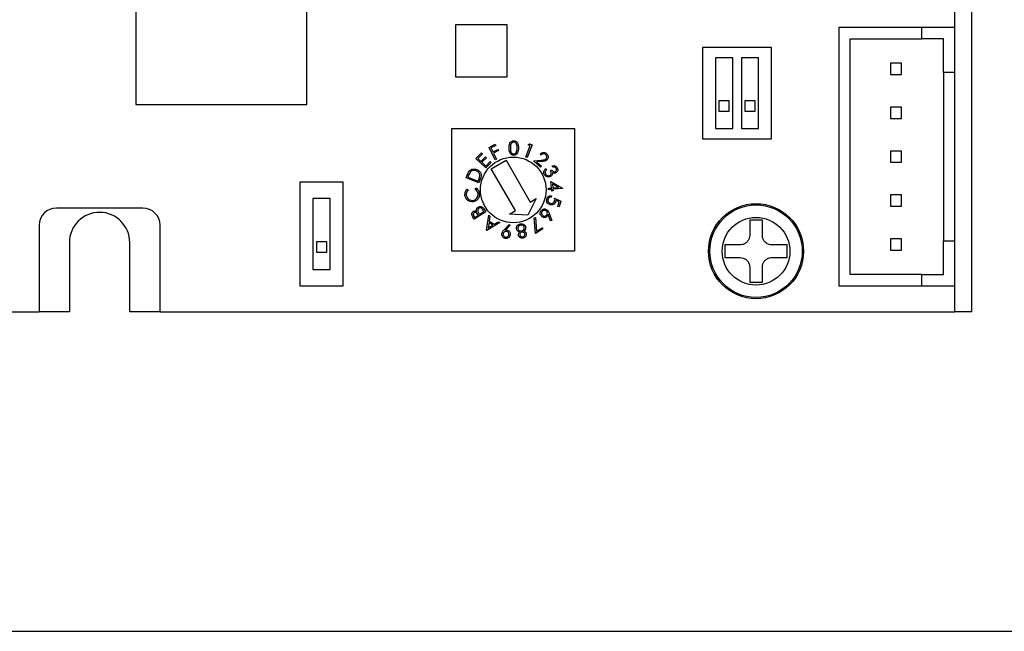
# Model space of a CAD drawing. Header units: millimetres. Extents: x 11 to 199, y 5 to 292.
# Tile 2 of 11: x 74 to 131, y 5 to 40. Entities that reach past the tile are written whole.
import ezdxf

# ---------------------------------------------------------------- set-up
doc = ezdxf.new("R2010")
doc.units = ezdxf.units.MM
doc.layers.add('圖框', color=7, linetype='Continuous', lineweight=30)

msp = doc.modelspace()

# ---------------------------------------------------------------- linework, layer by layer
at = {"color": 7, "linetype": 'Continuous', "lineweight": 30}
for p, q in [((129.449, 23.499), (129.449, 166.499)), ((81.049, 45.399), (81.049, 35.499)), ((90.949, 35.499), (90.949, 45.399)), ((128.449, 39.939), (128.449, 40.939)), ((99.549, 40.099), (99.549, 37.099)), ((102.549, 40.099), (99.549, 40.099)), ((102.549, 37.099), (102.549, 40.099)), ((121.749, 39.939), (121.749, 24.999)), ((126.549, 39.939), (121.749, 39.939)), ((126.549, 39.289), (126.549, 39.939)), ((128.449, 39.939), (126.549, 39.939)), ((128.449, 37.339), (128.449, 39.939)), ((117.849, 38.799), (113.849, 38.799)), ((113.849, 38.799), (113.849, 33.499)), ((117.849, 33.499), (117.849, 38.799)), ((122.399, 25.649), (122.399, 39.289)), ((122.399, 39.289), (126.549, 39.289)), ((127.799, 39.289), (126.549, 39.289)), ((127.799, 37.339), (127.799, 39.289)), ((115.599, 38.199), (114.599, 38.199)), ((114.599, 38.199), (114.599, 34.099)), ((115.599, 34.099), (115.599, 38.199)), ((117.099, 38.199), (116.099, 38.199)), ((116.099, 38.199), (116.099, 34.099)), ((117.099, 34.099), (117.099, 38.199)), ((124.724, 37.874), (124.724, 37.224)), ((125.374, 37.874), (124.724, 37.874)), ((125.374, 37.224), (125.374, 37.874)), ((99.549, 37.099), (102.549, 37.099)), ((124.724, 37.224), (125.374, 37.224)), ((128.449, 37.339), (127.799, 37.339)), ((127.799, 37.339), (127.799, 27.599)), ((128.449, 27.599), (128.449, 37.339)), ((81.049, 35.499), (90.949, 35.499)), ((115.399, 35.699), (114.799, 35.699)), ((114.799, 35.699), (114.799, 35.099)), ((115.399, 35.099), (115.399, 35.699)), ((116.899, 35.699), (116.299, 35.699)), ((116.299, 35.699), (116.299, 35.099)), ((116.899, 35.099), (116.899, 35.699)), ((114.799, 35.099), (115.399, 35.099)), ((116.299, 35.099), (116.899, 35.099)), ((124.724, 35.334), (124.724, 34.684)), ((125.374, 35.334), (124.724, 35.334)), ((125.374, 34.684), (125.374, 35.334)), ((124.724, 34.684), (125.374, 34.684)), ((99.349, 26.999), (99.349, 34.099)), ((99.349, 34.099), (106.449, 34.099)), ((106.449, 34.099), (106.449, 26.999)), ((114.599, 34.099), (115.599, 34.099)), ((116.099, 34.099), (117.099, 34.099)), ((101.495, 33.011), (101.853, 33.188)), ((101.887, 33.118), (101.6, 32.976)), ((101.853, 33.188), (101.887, 33.118)), ((103.621, 32.443), (103.884, 33.108)), ((103.986, 33.151), (103.694, 32.414)), ((103.768, 33.154), (103.841, 33.208)), ((103.884, 33.108), (103.768, 33.154)), ((103.841, 33.208), (103.986, 33.151)), ((113.849, 33.499), (117.849, 33.499)), ((100.738, 32.371), (101.054, 32.696)), ((101.11, 32.641), (100.849, 32.373)), ((101.054, 32.696), (101.11, 32.641)), ((101.848, 32.297), (101.495, 33.011)), ((101.6, 32.976), (101.711, 32.752)), ((101.711, 32.752), (101.998, 32.894)), ((102.033, 32.824), (101.745, 32.682)), ((101.745, 32.682), (101.919, 32.332)), ((101.998, 32.894), (102.033, 32.824)), ((104.51, 32.567), (104.453, 32.619)), ((125.374, 32.794), (124.724, 32.794)), ((124.724, 32.794), (124.724, 32.144)), ((125.374, 32.144), (125.374, 32.794)), ((101.305, 31.819), (100.738, 32.371)), ((100.849, 32.373), (101.026, 32.2)), ((101.026, 32.2), (101.285, 32.466)), ((101.341, 32.412), (101.082, 32.146)), ((101.082, 32.146), (101.304, 31.93)), ((101.285, 32.466), (101.341, 32.412)), ((101.304, 31.93), (101.563, 32.196)), ((101.619, 32.142), (101.305, 31.819)), ((101.563, 32.196), (101.619, 32.142)), ((101.616, 31.771), (102.482, 32.271)), ((101.919, 32.332), (101.848, 32.297)), ((102.482, 32.271), (103.882, 29.846)), ((103.694, 32.414), (103.621, 32.443)), ((104.069, 32.227), (104.517, 32.264)), ((104.469, 31.861), (104.069, 32.227)), ((104.541, 32.19), (104.249, 32.167)), ((104.249, 32.167), (104.521, 31.917)), ((105.192, 31.869), (105.155, 31.942)), ((124.724, 32.144), (125.374, 32.144)), ((100.165, 31.244), (100.223, 31.398)), ((103.016, 29.346), (101.616, 31.771)), ((104.521, 31.917), (104.469, 31.861)), ((104.786, 31.787), (104.821, 31.717)), ((105.057, 31.675), (105.122, 31.708)), ((90.549, 30.999), (90.549, 24.999)), ((93.049, 30.999), (90.549, 30.999)), ((93.049, 24.999), (93.049, 30.999)), ((100.909, 30.964), (100.165, 31.244)), ((100.284, 31.341), (100.264, 31.288)), ((100.264, 31.288), (100.866, 31.062)), ((100.866, 31.062), (100.898, 31.148)), ((100.998, 31.201), (100.909, 30.964)), ((105.112, 30.657), (105.076, 31.037)), ((105.076, 31.037), (105.749, 30.654)), ((105.52, 30.696), (105.166, 30.898)), ((105.166, 30.898), (105.188, 30.664)), ((100.224, 30.598), (100.279, 30.542)), ((100.689, 30.595), (100.729, 30.663)), ((104.927, 30.639), (105.112, 30.657)), ((104.935, 30.559), (104.927, 30.639)), ((105.12, 30.577), (104.935, 30.559)), ((105.129, 30.481), (105.12, 30.577)), ((105.205, 30.488), (105.129, 30.481)), ((105.188, 30.664), (105.52, 30.696)), ((105.751, 30.638), (105.196, 30.584)), ((105.196, 30.584), (105.205, 30.488)), ((105.749, 30.654), (105.751, 30.638)), ((124.724, 30.254), (124.724, 29.604)), ((125.374, 30.254), (124.724, 30.254)), ((125.374, 29.604), (125.374, 30.254)), ((92.299, 30.049), (91.299, 30.049)), ((91.299, 30.049), (91.299, 25.949)), ((92.299, 25.949), (92.299, 30.049)), ((104.229, 30.046), (103.749, 29.077)), ((103.882, 29.846), (104.229, 30.046)), ((105.108, 30.207), (105.086, 30.128)), ((105.287, 30.073), (105.647, 29.897)), ((105.558, 29.858), (105.36, 29.954)), ((105.482, 29.585), (105.558, 29.858)), ((105.647, 29.897), (105.555, 29.565)), ((81.449, 29.499), (76.449, 29.499)), ((101.31, 29.275), (100.64, 28.846)), ((100.663, 28.954), (100.878, 29.091)), ((100.878, 29.091), (100.853, 29.129)), ((100.921, 29.172), (100.945, 29.134)), ((100.945, 29.134), (101.202, 29.299)), ((101.202, 29.299), (101.149, 29.381)), ((101.192, 29.459), (101.31, 29.275)), ((101.351, 28.214), (101.477, 29.08)), ((101.477, 29.08), (101.548, 29.033)), ((102.67, 29.146), (103.016, 29.346)), ((103.749, 29.077), (102.67, 29.146)), ((105.052, 28.748), (104.918, 29.115)), ((104.979, 29.184), (105.126, 28.775)), ((105.555, 29.565), (105.482, 29.585)), ((124.724, 29.604), (125.374, 29.604)), ((75.449, 28.499), (75.449, 23.499)), ((82.449, 23.499), (82.449, 28.499)), ((100.64, 28.846), (100.555, 28.978)), ((100.614, 29.031), (100.663, 28.954)), ((102.116, 28.66), (101.367, 28.203)), ((101.496, 28.663), (101.451, 28.349)), ((101.451, 28.349), (101.723, 28.514)), ((101.723, 28.514), (101.496, 28.663)), ((101.548, 29.033), (101.509, 28.746)), ((101.509, 28.746), (101.795, 28.559)), ((101.795, 28.559), (102.042, 28.709)), ((102.042, 28.709), (102.116, 28.66)), ((102.364, 28.237), (102.662, 28.554)), ((102.72, 28.501), (102.454, 28.214)), ((102.662, 28.554), (102.72, 28.501)), ((104.103, 28.936), (104.176, 28.943)), ((104.182, 28.02), (104.103, 28.936)), ((104.176, 28.943), (104.245, 28.15)), ((105.126, 28.775), (105.052, 28.748)), ((117.316, 28.799), (116.583, 28.799)), ((116.583, 28.799), (116.583, 27.916)), ((117.316, 27.916), (117.316, 28.799)), ((101.367, 28.203), (101.351, 28.214)), ((104.607, 28.291), (104.182, 28.02)), ((104.245, 28.15), (104.567, 28.354)), ((104.567, 28.354), (104.607, 28.291)), ((77.199, 27.499), (77.199, 23.499)), ((80.699, 23.499), (80.699, 27.499)), ((91.499, 27.549), (91.499, 26.949)), ((92.099, 27.549), (91.499, 27.549)), ((92.099, 26.949), (92.099, 27.549)), ((116.033, 27.366), (115.149, 27.366)), ((115.149, 27.366), (115.149, 26.632)), ((118.749, 27.366), (117.866, 27.366)), ((118.749, 26.632), (118.749, 27.366)), ((124.724, 27.714), (124.724, 27.064)), ((125.374, 27.714), (124.724, 27.714)), ((125.374, 27.064), (125.374, 27.714)), ((127.799, 27.599), (128.449, 27.599)), ((127.799, 25.649), (127.799, 27.599)), ((128.449, 24.999), (128.449, 27.599)), ((91.499, 26.949), (92.099, 26.949)), ((106.449, 26.999), (99.349, 26.999)), ((124.724, 27.064), (125.374, 27.064)), ((115.149, 26.632), (116.033, 26.632)), ((117.866, 26.632), (118.749, 26.632)), ((91.299, 25.949), (92.299, 25.949)), ((116.583, 26.082), (116.583, 25.199)), ((117.316, 25.199), (117.316, 26.082)), ((126.549, 25.649), (122.399, 25.649)), ((126.549, 24.999), (126.549, 25.649)), ((126.549, 25.649), (127.799, 25.649)), ((116.583, 25.199), (117.316, 25.199)), ((90.549, 24.999), (93.049, 24.999)), ((121.749, 24.999), (126.549, 24.999)), ((126.549, 24.999), (128.449, 24.999)), ((128.449, 23.499), (128.449, 24.999)), ((28.449, 23.499), (75.449, 23.499)), ((77.199, 23.499), (75.449, 23.499)), ((82.449, 23.499), (80.699, 23.499)), ((82.449, 23.499), (128.449, 23.499)), ((129.449, 23.499), (128.449, 23.499))]:
    msp.add_line(p, q, dxfattribs=at)
for centre, radius in [((102.899, 30.549), 1.9), ((116.949, 26.999), 2.75), ((116.949, 26.999), 2.676), ((116.949, 26.999), 1.96)]:
    msp.add_circle(centre, radius, dxfattribs=at)
for centre, radius, start, end in [((76.449, 28.499), 1, 90, 180), ((78.949, 27.499), 1.75, 0, 180), ((81.449, 28.499), 1, 0, 90)]:
    msp.add_arc(centre, radius, start, end, dxfattribs=at)
for points, knots in [([(102.653, 32.976), (102.657, 33.071), (102.663, 33.214), (102.77, 33.346), (102.855, 33.386), (102.902, 33.39), (102.925, 33.391)], [0, 0, 0, 0, 0.499701, 0.748888, 0.874439, 1, 1, 1, 1]), ([(102.653, 32.976), (102.657, 33.071), (102.663, 33.214), (102.77, 33.346), (102.855, 33.386), (102.902, 33.39), (102.925, 33.391)], [0, 0, 0, 0, 0.499701, 0.748888, 0.874439, 1, 1, 1, 1]), ([(102.927, 33.316), (102.909, 33.314), (102.872, 33.31), (102.807, 33.272), (102.732, 33.161), (102.73, 33.049), (102.729, 32.974)], [0, 0, 0, 0, 0.125282, 0.25069, 0.499563, 1, 1, 1, 1]), ([(102.927, 33.316), (102.909, 33.314), (102.872, 33.31), (102.807, 33.272), (102.732, 33.161), (102.73, 33.049), (102.729, 32.974)], [0, 0, 0, 0, 0.125282, 0.25069, 0.499563, 1, 1, 1, 1]), ([(102.925, 33.391), (102.948, 33.389), (102.995, 33.385), (103.08, 33.343), (103.187, 33.21), (103.193, 33.066), (103.197, 32.97)], [0, 0, 0, 0, 0.125661, 0.251252, 0.50065, 1, 1, 1, 1]), ([(102.925, 33.391), (102.948, 33.389), (102.995, 33.385), (103.08, 33.343), (103.187, 33.21), (103.193, 33.066), (103.197, 32.97)], [0, 0, 0, 0, 0.125661, 0.251252, 0.50065, 1, 1, 1, 1]), ([(103.122, 32.97), (103.12, 33.044), (103.117, 33.156), (103.046, 33.269), (102.982, 33.309), (102.945, 33.313), (102.927, 33.316)], [0, 0, 0, 0, 0.500235, 0.749268, 0.874755, 1, 1, 1, 1]), ([(103.122, 32.97), (103.12, 33.044), (103.117, 33.156), (103.046, 33.269), (102.982, 33.309), (102.945, 33.313), (102.927, 33.316)], [0, 0, 0, 0, 0.500235, 0.749268, 0.874755, 1, 1, 1, 1]), ([(102.916, 32.556), (102.893, 32.558), (102.847, 32.562), (102.762, 32.604), (102.658, 32.739), (102.655, 32.881), (102.653, 32.976)], [0, 0, 0, 0, 0.125601, 0.251175, 0.500319, 1, 1, 1, 1]), ([(102.916, 32.556), (102.893, 32.558), (102.847, 32.562), (102.762, 32.604), (102.658, 32.739), (102.655, 32.881), (102.653, 32.976)], [0, 0, 0, 0, 0.125601, 0.251175, 0.500319, 1, 1, 1, 1]), ([(102.729, 32.974), (102.728, 32.899), (102.728, 32.786), (102.801, 32.674), (102.865, 32.634), (102.901, 32.63), (102.92, 32.628)], [0, 0, 0, 0, 0.500417, 0.74923, 0.874718, 1, 1, 1, 1]), ([(102.729, 32.974), (102.728, 32.899), (102.728, 32.786), (102.801, 32.674), (102.865, 32.634), (102.901, 32.63), (102.92, 32.628)], [0, 0, 0, 0, 0.500417, 0.74923, 0.874718, 1, 1, 1, 1]), ([(103.197, 32.97), (103.191, 32.875), (103.183, 32.731), (103.072, 32.601), (102.987, 32.561), (102.94, 32.557), (102.916, 32.556)], [0, 0, 0, 0, 0.499373, 0.748747, 0.874374, 1, 1, 1, 1]), ([(103.197, 32.97), (103.191, 32.875), (103.183, 32.731), (103.072, 32.601), (102.987, 32.561), (102.94, 32.557), (102.916, 32.556)], [0, 0, 0, 0, 0.499373, 0.748747, 0.874374, 1, 1, 1, 1]), ([(102.92, 32.628), (102.942, 32.63), (102.985, 32.636), (103.052, 32.682), (103.075, 32.734), (103.09, 32.765)], [0, 0, 0, 0, 0.280095, 0.560672, 1, 1, 1, 1]), ([(102.92, 32.628), (102.942, 32.63), (102.985, 32.636), (103.052, 32.682), (103.075, 32.734), (103.09, 32.765)], [0, 0, 0, 0, 0.280095, 0.560672, 1, 1, 1, 1]), ([(103.09, 32.765), (103.1, 32.803), (103.119, 32.87), (103.121, 32.939), (103.122, 32.97)], [0, 0, 0, 0, 0.559635, 1, 1, 1, 1]), ([(103.09, 32.765), (103.1, 32.803), (103.119, 32.87), (103.121, 32.939), (103.122, 32.97)], [0, 0, 0, 0, 0.559635, 1, 1, 1, 1]), ([(104.453, 32.619), (104.484, 32.645), (104.544, 32.697), (104.657, 32.716), (104.758, 32.696), (104.808, 32.658), (104.832, 32.639)], [0, 0, 0, 0, 0.279999, 0.559511, 0.779658, 1, 1, 1, 1]), ([(104.453, 32.619), (104.484, 32.645), (104.544, 32.697), (104.657, 32.716), (104.758, 32.696), (104.808, 32.658), (104.832, 32.639)], [0, 0, 0, 0, 0.279999, 0.559511, 0.779658, 1, 1, 1, 1]), ([(104.778, 32.586), (104.755, 32.602), (104.709, 32.635), (104.628, 32.637), (104.56, 32.61), (104.527, 32.581), (104.51, 32.567)], [0, 0, 0, 0, 0.279464, 0.558573, 0.77903, 1, 1, 1, 1]), ([(104.778, 32.586), (104.755, 32.602), (104.709, 32.635), (104.628, 32.637), (104.56, 32.61), (104.527, 32.581), (104.51, 32.567)], [0, 0, 0, 0, 0.279464, 0.558573, 0.77903, 1, 1, 1, 1]), ([(104.794, 32.347), (104.809, 32.368), (104.838, 32.409), (104.838, 32.481), (104.818, 32.542), (104.791, 32.571), (104.778, 32.586)], [0, 0, 0, 0, 0.279179, 0.559019, 0.779408, 1, 1, 1, 1]), ([(104.794, 32.347), (104.809, 32.368), (104.838, 32.409), (104.838, 32.481), (104.818, 32.542), (104.791, 32.571), (104.778, 32.586)], [0, 0, 0, 0, 0.279179, 0.559019, 0.779408, 1, 1, 1, 1]), ([(104.832, 32.639), (104.857, 32.612), (104.906, 32.558), (104.922, 32.456), (104.904, 32.363), (104.87, 32.318), (104.853, 32.296)], [0, 0, 0, 0, 0.280003, 0.559269, 0.779608, 1, 1, 1, 1]), ([(104.832, 32.639), (104.857, 32.612), (104.906, 32.558), (104.922, 32.456), (104.904, 32.363), (104.87, 32.318), (104.853, 32.296)], [0, 0, 0, 0, 0.280003, 0.559269, 0.779608, 1, 1, 1, 1]), ([(104.517, 32.264), (104.55, 32.267), (104.606, 32.272), (104.682, 32.283), (104.746, 32.303), (104.778, 32.332), (104.794, 32.347)], [0, 0, 0, 0, 0.340519, 0.560785, 0.780529, 1, 1, 1, 1]), ([(104.517, 32.264), (104.55, 32.267), (104.606, 32.272), (104.682, 32.283), (104.746, 32.303), (104.778, 32.332), (104.794, 32.347)], [0, 0, 0, 0, 0.340519, 0.560785, 0.780529, 1, 1, 1, 1]), ([(104.853, 32.296), (104.823, 32.27), (104.775, 32.229), (104.688, 32.209), (104.615, 32.197), (104.565, 32.193), (104.541, 32.19)], [0, 0, 0, 0, 0.338468, 0.55879, 0.779368, 1, 1, 1, 1]), ([(104.853, 32.296), (104.823, 32.27), (104.775, 32.229), (104.688, 32.209), (104.615, 32.197), (104.565, 32.193), (104.541, 32.19)], [0, 0, 0, 0, 0.338468, 0.55879, 0.779368, 1, 1, 1, 1]), ([(105.155, 31.942), (105.187, 31.947), (105.249, 31.959), (105.337, 31.936), (105.405, 31.888), (105.43, 31.846), (105.443, 31.824)], [0, 0, 0, 0, 0.28035, 0.559759, 0.779801, 1, 1, 1, 1]), ([(105.155, 31.942), (105.187, 31.947), (105.249, 31.959), (105.337, 31.936), (105.405, 31.888), (105.43, 31.846), (105.443, 31.824)], [0, 0, 0, 0, 0.28035, 0.559759, 0.779801, 1, 1, 1, 1]), ([(100.223, 31.398), (100.241, 31.444), (100.272, 31.526), (100.32, 31.599), (100.341, 31.63)], [0, 0, 0, 0, 0.560449, 1, 1, 1, 1]), ([(100.223, 31.398), (100.241, 31.444), (100.272, 31.526), (100.32, 31.599), (100.341, 31.63)], [0, 0, 0, 0, 0.560449, 1, 1, 1, 1]), ([(100.392, 31.563), (100.368, 31.523), (100.326, 31.452), (100.297, 31.375), (100.284, 31.341)], [0, 0, 0, 0, 0.559521, 1, 1, 1, 1]), ([(100.392, 31.563), (100.368, 31.523), (100.326, 31.452), (100.297, 31.375), (100.284, 31.341)], [0, 0, 0, 0, 0.559521, 1, 1, 1, 1]), ([(100.341, 31.63), (100.374, 31.662), (100.439, 31.725), (100.599, 31.774), (100.713, 31.745), (100.782, 31.727)], [0, 0, 0, 0, 0.2804365, 0.5608937, 1, 1, 1, 1]), ([(100.341, 31.63), (100.374, 31.662), (100.439, 31.725), (100.599, 31.774), (100.713, 31.745), (100.782, 31.727)], [0, 0, 0, 0, 0.2804365, 0.5608937, 1, 1, 1, 1]), ([(100.755, 31.652), (100.719, 31.662), (100.647, 31.684), (100.54, 31.672), (100.451, 31.629), (100.412, 31.585), (100.392, 31.563)], [0, 0, 0, 0, 0.280218, 0.559829, 0.77982, 1, 1, 1, 1]), ([(100.755, 31.652), (100.719, 31.662), (100.647, 31.684), (100.54, 31.672), (100.451, 31.629), (100.412, 31.585), (100.392, 31.563)], [0, 0, 0, 0, 0.280218, 0.559829, 0.77982, 1, 1, 1, 1]), ([(100.959, 31.369), (100.958, 31.404), (100.954, 31.475), (100.886, 31.586), (100.805, 31.627), (100.755, 31.652)], [0, 0, 0, 0, 0.280463, 0.56092, 1, 1, 1, 1]), ([(100.959, 31.369), (100.958, 31.404), (100.954, 31.475), (100.886, 31.586), (100.805, 31.627), (100.755, 31.652)], [0, 0, 0, 0, 0.280463, 0.56092, 1, 1, 1, 1]), ([(100.782, 31.727), (100.837, 31.7), (100.946, 31.646), (101.04, 31.495), (101.045, 31.336), (101.014, 31.246), (100.998, 31.201)], [0, 0, 0, 0, 0.279992, 0.559031, 0.778793, 1, 1, 1, 1]), ([(100.782, 31.727), (100.837, 31.7), (100.946, 31.646), (101.04, 31.495), (101.045, 31.336), (101.014, 31.246), (100.998, 31.201)], [0, 0, 0, 0, 0.279992, 0.559031, 0.778793, 1, 1, 1, 1]), ([(100.898, 31.148), (100.914, 31.188), (100.941, 31.26), (100.954, 31.336), (100.959, 31.369)], [0, 0, 0, 0, 0.560391, 1, 1, 1, 1]), ([(100.898, 31.148), (100.914, 31.188), (100.941, 31.26), (100.954, 31.336), (100.959, 31.369)], [0, 0, 0, 0, 0.560391, 1, 1, 1, 1]), ([(104.694, 31.448), (104.68, 31.482), (104.654, 31.55), (104.671, 31.653), (104.72, 31.733), (104.764, 31.769), (104.786, 31.787)], [0, 0, 0, 0, 0.2798666, 0.5589687, 0.7792474, 1, 1, 1, 1]), ([(104.694, 31.448), (104.68, 31.482), (104.654, 31.55), (104.671, 31.653), (104.72, 31.733), (104.764, 31.769), (104.786, 31.787)], [0, 0, 0, 0, 0.2798666, 0.5589687, 0.7792474, 1, 1, 1, 1]), ([(105.046, 31.32), (105.009, 31.308), (104.934, 31.283), (104.824, 31.31), (104.741, 31.369), (104.71, 31.422), (104.694, 31.448)], [0, 0, 0, 0, 0.279428, 0.55885, 0.77929, 1, 1, 1, 1]), ([(105.046, 31.32), (105.009, 31.308), (104.934, 31.283), (104.824, 31.31), (104.741, 31.369), (104.71, 31.422), (104.694, 31.448)], [0, 0, 0, 0, 0.279428, 0.55885, 0.77929, 1, 1, 1, 1]), ([(104.747, 31.614), (104.743, 31.589), (104.737, 31.543), (104.755, 31.501), (104.764, 31.482)], [0, 0, 0, 0, 0.5586919, 1, 1, 1, 1]), ([(104.747, 31.614), (104.743, 31.589), (104.737, 31.543), (104.755, 31.501), (104.764, 31.482)], [0, 0, 0, 0, 0.5586919, 1, 1, 1, 1]), ([(104.821, 31.717), (104.803, 31.701), (104.771, 31.672), (104.754, 31.632), (104.747, 31.614)], [0, 0, 0, 0, 0.560715, 1, 1, 1, 1]), ([(104.821, 31.717), (104.803, 31.701), (104.771, 31.672), (104.754, 31.632), (104.747, 31.614)], [0, 0, 0, 0, 0.560715, 1, 1, 1, 1]), ([(104.764, 31.482), (104.778, 31.459), (104.806, 31.412), (104.874, 31.375), (104.945, 31.365), (104.985, 31.38), (105.005, 31.388)], [0, 0, 0, 0, 0.280277, 0.559557, 0.779867, 1, 1, 1, 1]), ([(104.764, 31.482), (104.778, 31.459), (104.806, 31.412), (104.874, 31.375), (104.945, 31.365), (104.985, 31.38), (105.005, 31.388)], [0, 0, 0, 0, 0.280277, 0.559557, 0.779867, 1, 1, 1, 1]), ([(105.005, 31.388), (105.022, 31.399), (105.057, 31.422), (105.088, 31.476), (105.103, 31.565), (105.076, 31.63), (105.057, 31.675)], [0, 0, 0, 0, 0.186658, 0.373548, 0.560281, 1, 1, 1, 1]), ([(105.005, 31.388), (105.022, 31.399), (105.057, 31.422), (105.088, 31.476), (105.103, 31.565), (105.076, 31.63), (105.057, 31.675)], [0, 0, 0, 0, 0.186658, 0.373548, 0.560281, 1, 1, 1, 1]), ([(105.15, 31.43), (105.136, 31.405), (105.111, 31.359), (105.066, 31.332), (105.046, 31.32)], [0, 0, 0, 0, 0.559519, 1, 1, 1, 1]), ([(105.15, 31.43), (105.136, 31.405), (105.111, 31.359), (105.066, 31.332), (105.046, 31.32)], [0, 0, 0, 0, 0.559519, 1, 1, 1, 1]), ([(105.122, 31.708), (105.135, 31.687), (105.159, 31.646), (105.21, 31.603), (105.271, 31.583), (105.307, 31.595), (105.325, 31.601)], [0, 0, 0, 0, 0.280954, 0.561413, 0.780797, 1, 1, 1, 1]), ([(105.122, 31.708), (105.135, 31.687), (105.159, 31.646), (105.21, 31.603), (105.271, 31.583), (105.307, 31.595), (105.325, 31.601)], [0, 0, 0, 0, 0.280954, 0.561413, 0.780797, 1, 1, 1, 1]), ([(105.169, 31.545), (105.17, 31.523), (105.171, 31.484), (105.156, 31.447), (105.15, 31.43)], [0, 0, 0, 0, 0.559852, 1, 1, 1, 1]), ([(105.169, 31.545), (105.17, 31.523), (105.171, 31.484), (105.156, 31.447), (105.15, 31.43)], [0, 0, 0, 0, 0.559852, 1, 1, 1, 1]), ([(105.361, 31.527), (105.344, 31.52), (105.308, 31.506), (105.239, 31.508), (105.196, 31.531), (105.169, 31.545)], [0, 0, 0, 0, 0.280326, 0.560488, 1, 1, 1, 1]), ([(105.361, 31.527), (105.344, 31.52), (105.308, 31.506), (105.239, 31.508), (105.196, 31.531), (105.169, 31.545)], [0, 0, 0, 0, 0.280326, 0.560488, 1, 1, 1, 1]), ([(105.374, 31.79), (105.363, 31.807), (105.342, 31.841), (105.275, 31.874), (105.223, 31.871), (105.192, 31.869)], [0, 0, 0, 0, 0.2800981, 0.5596302, 1, 1, 1, 1]), ([(105.374, 31.79), (105.363, 31.807), (105.342, 31.841), (105.275, 31.874), (105.223, 31.871), (105.192, 31.869)], [0, 0, 0, 0, 0.2800981, 0.5596302, 1, 1, 1, 1]), ([(105.325, 31.601), (105.341, 31.613), (105.375, 31.637), (105.393, 31.693), (105.393, 31.745), (105.38, 31.775), (105.374, 31.79)], [0, 0, 0, 0, 0.2787432, 0.5586317, 0.779111, 1, 1, 1, 1]), ([(105.325, 31.601), (105.341, 31.613), (105.375, 31.637), (105.393, 31.693), (105.393, 31.745), (105.38, 31.775), (105.374, 31.79)], [0, 0, 0, 0, 0.2787432, 0.5586317, 0.779111, 1, 1, 1, 1]), ([(105.443, 31.824), (105.454, 31.794), (105.477, 31.734), (105.465, 31.643), (105.424, 31.569), (105.382, 31.541), (105.361, 31.527)], [0, 0, 0, 0, 0.280024, 0.559819, 0.780065, 1, 1, 1, 1]), ([(105.443, 31.824), (105.454, 31.794), (105.477, 31.734), (105.465, 31.643), (105.424, 31.569), (105.382, 31.541), (105.361, 31.527)], [0, 0, 0, 0, 0.280024, 0.559819, 0.780065, 1, 1, 1, 1]), ([(100.102, 30.232), (100.1, 30.309), (100.098, 30.447), (100.185, 30.552), (100.224, 30.598)], [0, 0, 0, 0, 0.5595287, 1, 1, 1, 1]), ([(100.102, 30.232), (100.1, 30.309), (100.098, 30.447), (100.185, 30.552), (100.224, 30.598)], [0, 0, 0, 0, 0.5595287, 1, 1, 1, 1]), ([(100.566, 29.859), (100.503, 29.858), (100.377, 29.857), (100.227, 29.957), (100.131, 30.088), (100.112, 30.184), (100.102, 30.232)], [0, 0, 0, 0, 0.27949, 0.559091, 0.779383, 1, 1, 1, 1]), ([(100.566, 29.859), (100.503, 29.858), (100.377, 29.857), (100.227, 29.957), (100.131, 30.088), (100.112, 30.184), (100.102, 30.232)], [0, 0, 0, 0, 0.27949, 0.559091, 0.779383, 1, 1, 1, 1]), ([(100.279, 30.542), (100.255, 30.514), (100.215, 30.467), (100.186, 30.387), (100.174, 30.315), (100.177, 30.267), (100.179, 30.243)], [0, 0, 0, 0, 0.339382, 0.559513, 0.779763, 1, 1, 1, 1]), ([(100.279, 30.542), (100.255, 30.514), (100.215, 30.467), (100.186, 30.387), (100.174, 30.315), (100.177, 30.267), (100.179, 30.243)], [0, 0, 0, 0, 0.339382, 0.559513, 0.779763, 1, 1, 1, 1]), ([(100.179, 30.243), (100.192, 30.194), (100.217, 30.095), (100.32, 29.991), (100.442, 29.938), (100.522, 29.941), (100.562, 29.943)], [0, 0, 0, 0, 0.279738, 0.559351, 0.779582, 1, 1, 1, 1]), ([(100.179, 30.243), (100.192, 30.194), (100.217, 30.095), (100.32, 29.991), (100.442, 29.938), (100.522, 29.941), (100.562, 29.943)], [0, 0, 0, 0, 0.279738, 0.559351, 0.779582, 1, 1, 1, 1]), ([(100.562, 29.943), (100.612, 29.955), (100.713, 29.98), (100.812, 30.089), (100.861, 30.214), (100.857, 30.294), (100.855, 30.334)], [0, 0, 0, 0, 0.279582, 0.559093, 0.779396, 1, 1, 1, 1]), ([(100.562, 29.943), (100.612, 29.955), (100.713, 29.98), (100.812, 30.089), (100.861, 30.214), (100.857, 30.294), (100.855, 30.334)], [0, 0, 0, 0, 0.279582, 0.559093, 0.779396, 1, 1, 1, 1]), ([(100.855, 30.334), (100.839, 30.393), (100.812, 30.499), (100.727, 30.566), (100.689, 30.595)], [0, 0, 0, 0, 0.558741, 1, 1, 1, 1]), ([(100.855, 30.334), (100.839, 30.393), (100.812, 30.499), (100.727, 30.566), (100.689, 30.595)], [0, 0, 0, 0, 0.558741, 1, 1, 1, 1]), ([(100.729, 30.663), (100.765, 30.636), (100.825, 30.592), (100.881, 30.505), (100.915, 30.425), (100.925, 30.368), (100.93, 30.339)], [0, 0, 0, 0, 0.3392555, 0.559421, 0.7796791, 1, 1, 1, 1]), ([(100.729, 30.663), (100.765, 30.636), (100.825, 30.592), (100.881, 30.505), (100.915, 30.425), (100.925, 30.368), (100.93, 30.339)], [0, 0, 0, 0, 0.3392555, 0.559421, 0.7796791, 1, 1, 1, 1]), ([(100.93, 30.339), (100.933, 30.297), (100.938, 30.228), (100.917, 30.134), (100.884, 30.059), (100.851, 30.016), (100.834, 29.995)], [0, 0, 0, 0, 0.339828, 0.559929, 0.77993, 1, 1, 1, 1]), ([(100.93, 30.339), (100.933, 30.297), (100.938, 30.228), (100.917, 30.134), (100.884, 30.059), (100.851, 30.016), (100.834, 29.995)], [0, 0, 0, 0, 0.339828, 0.559929, 0.77993, 1, 1, 1, 1]), ([(104.839, 30.03), (104.85, 30.061), (104.874, 30.124), (104.949, 30.183), (105.03, 30.212), (105.082, 30.209), (105.108, 30.207)], [0, 0, 0, 0, 0.279886, 0.559317, 0.779565, 1, 1, 1, 1]), ([(104.839, 30.03), (104.85, 30.061), (104.874, 30.124), (104.949, 30.183), (105.03, 30.212), (105.082, 30.209), (105.108, 30.207)], [0, 0, 0, 0, 0.279886, 0.559317, 0.779565, 1, 1, 1, 1]), ([(100.834, 29.995), (100.79, 29.956), (100.712, 29.887), (100.611, 29.867), (100.566, 29.859)], [0, 0, 0, 0, 0.559034, 1, 1, 1, 1]), ([(100.834, 29.995), (100.79, 29.956), (100.712, 29.887), (100.611, 29.867), (100.566, 29.859)], [0, 0, 0, 0, 0.559034, 1, 1, 1, 1]), ([(105.033, 29.688), (104.995, 29.704), (104.918, 29.735), (104.845, 29.829), (104.819, 29.934), (104.832, 29.998), (104.839, 30.03)], [0, 0, 0, 0, 0.279896, 0.559331, 0.779409, 1, 1, 1, 1]), ([(105.033, 29.688), (104.995, 29.704), (104.918, 29.735), (104.845, 29.829), (104.819, 29.934), (104.832, 29.998), (104.839, 30.03)], [0, 0, 0, 0, 0.279896, 0.559331, 0.779409, 1, 1, 1, 1]), ([(104.909, 30.006), (104.905, 29.976), (104.897, 29.917), (104.936, 29.842), (104.992, 29.789), (105.036, 29.774), (105.058, 29.766)], [0, 0, 0, 0, 0.279063, 0.558816, 0.779263, 1, 1, 1, 1]), ([(104.909, 30.006), (104.905, 29.976), (104.897, 29.917), (104.936, 29.842), (104.992, 29.789), (105.036, 29.774), (105.058, 29.766)], [0, 0, 0, 0, 0.279063, 0.558816, 0.779263, 1, 1, 1, 1]), ([(105.086, 30.128), (105.064, 30.129), (105.019, 30.129), (104.965, 30.097), (104.927, 30.055), (104.915, 30.022), (104.909, 30.006)], [0, 0, 0, 0, 0.2801566, 0.5592936, 0.779655, 1, 1, 1, 1]), ([(105.086, 30.128), (105.064, 30.129), (105.019, 30.129), (104.965, 30.097), (104.927, 30.055), (104.915, 30.022), (104.909, 30.006)], [0, 0, 0, 0, 0.2801566, 0.5592936, 0.779655, 1, 1, 1, 1]), ([(105.349, 29.86), (105.335, 29.824), (105.307, 29.754), (105.217, 29.692), (105.121, 29.671), (105.062, 29.682), (105.033, 29.688)], [0, 0, 0, 0, 0.279655, 0.559014, 0.779308, 1, 1, 1, 1]), ([(105.349, 29.86), (105.335, 29.824), (105.307, 29.754), (105.217, 29.692), (105.121, 29.671), (105.062, 29.682), (105.033, 29.688)], [0, 0, 0, 0, 0.279655, 0.559014, 0.779308, 1, 1, 1, 1]), ([(105.058, 29.766), (105.085, 29.761), (105.139, 29.752), (105.213, 29.784), (105.261, 29.836), (105.275, 29.877), (105.282, 29.898)], [0, 0, 0, 0, 0.27989, 0.559006, 0.779201, 1, 1, 1, 1]), ([(105.058, 29.766), (105.085, 29.761), (105.139, 29.752), (105.213, 29.784), (105.261, 29.836), (105.275, 29.877), (105.282, 29.898)], [0, 0, 0, 0, 0.27989, 0.559006, 0.779201, 1, 1, 1, 1]), ([(105.282, 29.898), (105.287, 29.93), (105.297, 29.988), (105.29, 30.047), (105.287, 30.073)], [0, 0, 0, 0, 0.559312, 1, 1, 1, 1]), ([(105.282, 29.898), (105.287, 29.93), (105.297, 29.988), (105.29, 30.047), (105.287, 30.073)], [0, 0, 0, 0, 0.559312, 1, 1, 1, 1]), ([(105.36, 29.954), (105.36, 29.936), (105.359, 29.904), (105.352, 29.873), (105.349, 29.86)], [0, 0, 0, 0, 0.560087, 1, 1, 1, 1]), ([(105.36, 29.954), (105.36, 29.936), (105.359, 29.904), (105.352, 29.873), (105.349, 29.86)], [0, 0, 0, 0, 0.560087, 1, 1, 1, 1]), ([(100.555, 28.978), (100.537, 29.008), (100.502, 29.066), (100.486, 29.162), (100.519, 29.247), (100.561, 29.281), (100.582, 29.298)], [0, 0, 0, 0, 0.2813964, 0.5601164, 0.7799853, 1, 1, 1, 1]), ([(100.555, 28.978), (100.537, 29.008), (100.502, 29.066), (100.486, 29.162), (100.519, 29.247), (100.561, 29.281), (100.582, 29.298)], [0, 0, 0, 0, 0.2813964, 0.5601164, 0.7799853, 1, 1, 1, 1]), ([(100.626, 29.229), (100.611, 29.217), (100.589, 29.199), (100.576, 29.163), (100.57, 29.107), (100.594, 29.065), (100.614, 29.031)], [0, 0, 0, 0, 0.249813, 0.375473, 0.501213, 1, 1, 1, 1]), ([(100.626, 29.229), (100.611, 29.217), (100.589, 29.199), (100.576, 29.163), (100.57, 29.107), (100.594, 29.065), (100.614, 29.031)], [0, 0, 0, 0, 0.249813, 0.375473, 0.501213, 1, 1, 1, 1]), ([(100.582, 29.298), (100.599, 29.307), (100.633, 29.325), (100.703, 29.334), (100.749, 29.314), (100.777, 29.302)], [0, 0, 0, 0, 0.280648, 0.561205, 1, 1, 1, 1]), ([(100.582, 29.298), (100.599, 29.307), (100.633, 29.325), (100.703, 29.334), (100.749, 29.314), (100.777, 29.302)], [0, 0, 0, 0, 0.280648, 0.561205, 1, 1, 1, 1]), ([(100.853, 29.129), (100.827, 29.17), (100.794, 29.221), (100.728, 29.247), (100.681, 29.253), (100.648, 29.238), (100.626, 29.229)], [0, 0, 0, 0, 0.4993104, 0.6250908, 0.7508772, 1, 1, 1, 1]), ([(100.853, 29.129), (100.827, 29.17), (100.794, 29.221), (100.728, 29.247), (100.681, 29.253), (100.648, 29.238), (100.626, 29.229)], [0, 0, 0, 0, 0.4993104, 0.6250908, 0.7508772, 1, 1, 1, 1]), ([(100.777, 29.302), (100.772, 29.329), (100.761, 29.381), (100.775, 29.456), (100.811, 29.515), (100.844, 29.541), (100.861, 29.553)], [0, 0, 0, 0, 0.280553, 0.559791, 0.779821, 1, 1, 1, 1]), ([(100.777, 29.302), (100.772, 29.329), (100.761, 29.381), (100.775, 29.456), (100.811, 29.515), (100.844, 29.541), (100.861, 29.553)], [0, 0, 0, 0, 0.280553, 0.559791, 0.779821, 1, 1, 1, 1]), ([(100.907, 29.485), (100.891, 29.472), (100.861, 29.447), (100.835, 29.377), (100.846, 29.327), (100.853, 29.296)], [0, 0, 0, 0, 0.280358, 0.560849, 1, 1, 1, 1]), ([(100.907, 29.485), (100.891, 29.472), (100.861, 29.447), (100.835, 29.377), (100.846, 29.327), (100.853, 29.296)], [0, 0, 0, 0, 0.280358, 0.560849, 1, 1, 1, 1]), ([(100.853, 29.296), (100.864, 29.272), (100.884, 29.229), (100.91, 29.19), (100.921, 29.172)], [0, 0, 0, 0, 0.559701, 1, 1, 1, 1]), ([(100.853, 29.296), (100.864, 29.272), (100.884, 29.229), (100.91, 29.19), (100.921, 29.172)], [0, 0, 0, 0, 0.559701, 1, 1, 1, 1]), ([(100.861, 29.553), (100.894, 29.569), (100.96, 29.6), (101.064, 29.579), (101.142, 29.528), (101.176, 29.482), (101.192, 29.459)], [0, 0, 0, 0, 0.279164, 0.55864, 0.779052, 1, 1, 1, 1]), ([(100.861, 29.553), (100.894, 29.569), (100.96, 29.6), (101.064, 29.579), (101.142, 29.528), (101.176, 29.482), (101.192, 29.459)], [0, 0, 0, 0, 0.279164, 0.55864, 0.779052, 1, 1, 1, 1]), ([(101.149, 29.381), (101.121, 29.424), (101.079, 29.488), (100.976, 29.514), (100.93, 29.494), (100.907, 29.485)], [0, 0, 0, 0, 0.499963, 0.750226, 1, 1, 1, 1]), ([(101.149, 29.381), (101.121, 29.424), (101.079, 29.488), (100.976, 29.514), (100.93, 29.494), (100.907, 29.485)], [0, 0, 0, 0, 0.499963, 0.750226, 1, 1, 1, 1]), ([(104.555, 29), (104.528, 29.025), (104.474, 29.075), (104.449, 29.178), (104.462, 29.272), (104.491, 29.322), (104.506, 29.346)], [0, 0, 0, 0, 0.279661, 0.559016, 0.7795, 1, 1, 1, 1]), ([(104.555, 29), (104.528, 29.025), (104.474, 29.075), (104.449, 29.178), (104.462, 29.272), (104.491, 29.322), (104.506, 29.346)], [0, 0, 0, 0, 0.279661, 0.559016, 0.7795, 1, 1, 1, 1]), ([(104.506, 29.346), (104.531, 29.372), (104.58, 29.425), (104.681, 29.451), (104.774, 29.439), (104.822, 29.41), (104.846, 29.395)], [0, 0, 0, 0, 0.27964, 0.559062, 0.779527, 1, 1, 1, 1]), ([(104.506, 29.346), (104.531, 29.372), (104.58, 29.425), (104.681, 29.451), (104.774, 29.439), (104.822, 29.41), (104.846, 29.395)], [0, 0, 0, 0, 0.27964, 0.559062, 0.779527, 1, 1, 1, 1]), ([(104.567, 29.298), (104.554, 29.276), (104.529, 29.233), (104.534, 29.162), (104.558, 29.102), (104.587, 29.076), (104.602, 29.063)], [0, 0, 0, 0, 0.279542, 0.559266, 0.779618, 1, 1, 1, 1]), ([(104.567, 29.298), (104.554, 29.276), (104.529, 29.233), (104.534, 29.162), (104.558, 29.102), (104.587, 29.076), (104.602, 29.063)], [0, 0, 0, 0, 0.279542, 0.559266, 0.779618, 1, 1, 1, 1]), ([(104.801, 29.332), (104.779, 29.345), (104.736, 29.37), (104.665, 29.365), (104.605, 29.341), (104.58, 29.312), (104.567, 29.298)], [0, 0, 0, 0, 0.27955, 0.55932, 0.779642, 1, 1, 1, 1]), ([(104.801, 29.332), (104.779, 29.345), (104.736, 29.37), (104.665, 29.365), (104.605, 29.341), (104.58, 29.312), (104.567, 29.298)], [0, 0, 0, 0, 0.27955, 0.55932, 0.779642, 1, 1, 1, 1]), ([(104.602, 29.063), (104.623, 29.051), (104.666, 29.026), (104.738, 29.03), (104.797, 29.054), (104.823, 29.083), (104.836, 29.098)], [0, 0, 0, 0, 0.279497, 0.559269, 0.779596, 1, 1, 1, 1]), ([(104.602, 29.063), (104.623, 29.051), (104.666, 29.026), (104.738, 29.03), (104.797, 29.054), (104.823, 29.083), (104.836, 29.098)], [0, 0, 0, 0, 0.279497, 0.559269, 0.779596, 1, 1, 1, 1]), ([(104.836, 29.098), (104.849, 29.119), (104.873, 29.163), (104.869, 29.234), (104.845, 29.294), (104.816, 29.32), (104.801, 29.332)], [0, 0, 0, 0, 0.279525, 0.559308, 0.779568, 1, 1, 1, 1]), ([(104.836, 29.098), (104.849, 29.119), (104.873, 29.163), (104.869, 29.234), (104.845, 29.294), (104.816, 29.32), (104.801, 29.332)], [0, 0, 0, 0, 0.279525, 0.559308, 0.779568, 1, 1, 1, 1]), ([(104.846, 29.395), (104.879, 29.361), (104.938, 29.3), (104.967, 29.22), (104.979, 29.184)], [0, 0, 0, 0, 0.558182, 1, 1, 1, 1]), ([(104.846, 29.395), (104.879, 29.361), (104.938, 29.3), (104.967, 29.22), (104.979, 29.184)], [0, 0, 0, 0, 0.558182, 1, 1, 1, 1]), ([(104.918, 29.115), (104.913, 29.1), (104.903, 29.074), (104.888, 29.051), (104.881, 29.041)], [0, 0, 0, 0, 0.560041, 1, 1, 1, 1]), ([(104.918, 29.115), (104.913, 29.1), (104.903, 29.074), (104.888, 29.051), (104.881, 29.041)], [0, 0, 0, 0, 0.560041, 1, 1, 1, 1]), ([(103.111, 28.456), (103.124, 28.475), (103.148, 28.511), (103.213, 28.558), (103.267, 28.573), (103.301, 28.583)], [0, 0, 0, 0, 0.28004, 0.560187, 1, 1, 1, 1]), ([(103.111, 28.456), (103.124, 28.475), (103.148, 28.511), (103.213, 28.558), (103.267, 28.573), (103.301, 28.583)], [0, 0, 0, 0, 0.28004, 0.560187, 1, 1, 1, 1]), ([(103.315, 28.509), (103.289, 28.501), (103.237, 28.487), (103.184, 28.431), (103.157, 28.366), (103.161, 28.323), (103.162, 28.302)], [0, 0, 0, 0, 0.2803759, 0.5596236, 0.7799339, 1, 1, 1, 1]), ([(103.315, 28.509), (103.289, 28.501), (103.237, 28.487), (103.184, 28.431), (103.157, 28.366), (103.161, 28.323), (103.162, 28.302)], [0, 0, 0, 0, 0.2803759, 0.5596236, 0.7799339, 1, 1, 1, 1]), ([(103.301, 28.583), (103.339, 28.588), (103.414, 28.599), (103.514, 28.555), (103.584, 28.484), (103.603, 28.427), (103.612, 28.399)], [0, 0, 0, 0, 0.2805769, 0.5593168, 0.7798708, 1, 1, 1, 1]), ([(103.301, 28.583), (103.339, 28.588), (103.414, 28.599), (103.514, 28.555), (103.584, 28.484), (103.603, 28.427), (103.612, 28.399)], [0, 0, 0, 0, 0.2805769, 0.5593168, 0.7798708, 1, 1, 1, 1]), ([(103.533, 28.386), (103.524, 28.41), (103.506, 28.46), (103.443, 28.504), (103.376, 28.517), (103.335, 28.511), (103.315, 28.509)], [0, 0, 0, 0, 0.279183, 0.558367, 0.778954, 1, 1, 1, 1]), ([(103.533, 28.386), (103.524, 28.41), (103.506, 28.46), (103.443, 28.504), (103.376, 28.517), (103.335, 28.511), (103.315, 28.509)], [0, 0, 0, 0, 0.279183, 0.558367, 0.778954, 1, 1, 1, 1]), ([(104.881, 29.041), (104.858, 29.016), (104.81, 28.966), (104.713, 28.946), (104.624, 28.957), (104.578, 28.985), (104.555, 29)], [0, 0, 0, 0, 0.279374, 0.559058, 0.779399, 1, 1, 1, 1]), ([(104.881, 29.041), (104.858, 29.016), (104.81, 28.966), (104.713, 28.946), (104.624, 28.957), (104.578, 28.985), (104.555, 29)], [0, 0, 0, 0, 0.279374, 0.559058, 0.779399, 1, 1, 1, 1]), ([(102.436, 27.741), (102.402, 27.751), (102.332, 27.771), (102.263, 27.849), (102.231, 27.937), (102.235, 27.993), (102.237, 28.021)], [0, 0, 0, 0, 0.279685, 0.559092, 0.779553, 1, 1, 1, 1]), ([(102.436, 27.741), (102.402, 27.751), (102.332, 27.771), (102.263, 27.849), (102.231, 27.937), (102.235, 27.993), (102.237, 28.021)], [0, 0, 0, 0, 0.279685, 0.559092, 0.779553, 1, 1, 1, 1]), ([(102.237, 28.021), (102.244, 28.049), (102.256, 28.095), (102.292, 28.152), (102.326, 28.196), (102.352, 28.223), (102.364, 28.237)], [0, 0, 0, 0, 0.339353, 0.559476, 0.779719, 1, 1, 1, 1]), ([(102.237, 28.021), (102.244, 28.049), (102.256, 28.095), (102.292, 28.152), (102.326, 28.196), (102.352, 28.223), (102.364, 28.237)], [0, 0, 0, 0, 0.339353, 0.559476, 0.779719, 1, 1, 1, 1]), ([(102.313, 28.01), (102.312, 27.985), (102.31, 27.935), (102.346, 27.874), (102.395, 27.832), (102.433, 27.822), (102.452, 27.817)], [0, 0, 0, 0, 0.279485, 0.559287, 0.77959, 1, 1, 1, 1]), ([(102.313, 28.01), (102.312, 27.985), (102.31, 27.935), (102.346, 27.874), (102.395, 27.832), (102.433, 27.822), (102.452, 27.817)], [0, 0, 0, 0, 0.279485, 0.559287, 0.77959, 1, 1, 1, 1]), ([(102.507, 28.148), (102.482, 28.15), (102.432, 28.152), (102.371, 28.116), (102.328, 28.067), (102.318, 28.029), (102.313, 28.01)], [0, 0, 0, 0, 0.279566, 0.559333, 0.779627, 1, 1, 1, 1]), ([(102.507, 28.148), (102.482, 28.15), (102.432, 28.152), (102.371, 28.116), (102.328, 28.067), (102.318, 28.029), (102.313, 28.01)], [0, 0, 0, 0, 0.279566, 0.559333, 0.779627, 1, 1, 1, 1]), ([(102.722, 27.943), (102.712, 27.907), (102.692, 27.836), (102.612, 27.768), (102.522, 27.735), (102.465, 27.739), (102.436, 27.741)], [0, 0, 0, 0, 0.2796175, 0.5590223, 0.7795494, 1, 1, 1, 1]), ([(102.722, 27.943), (102.712, 27.907), (102.692, 27.836), (102.612, 27.768), (102.522, 27.735), (102.465, 27.739), (102.436, 27.741)], [0, 0, 0, 0, 0.2796175, 0.5590223, 0.7795494, 1, 1, 1, 1]), ([(102.452, 27.817), (102.477, 27.816), (102.527, 27.814), (102.588, 27.85), (102.631, 27.899), (102.64, 27.936), (102.645, 27.955)], [0, 0, 0, 0, 0.279494, 0.559309, 0.779557, 1, 1, 1, 1]), ([(102.452, 27.817), (102.477, 27.816), (102.527, 27.814), (102.588, 27.85), (102.631, 27.899), (102.64, 27.936), (102.645, 27.955)], [0, 0, 0, 0, 0.279494, 0.559309, 0.779557, 1, 1, 1, 1]), ([(102.454, 28.214), (102.469, 28.216), (102.497, 28.219), (102.525, 28.216), (102.537, 28.214)], [0, 0, 0, 0, 0.56001, 1, 1, 1, 1]), ([(102.454, 28.214), (102.469, 28.216), (102.497, 28.219), (102.525, 28.216), (102.537, 28.214)], [0, 0, 0, 0, 0.56001, 1, 1, 1, 1]), ([(102.645, 27.955), (102.646, 27.98), (102.649, 28.03), (102.612, 28.091), (102.564, 28.134), (102.526, 28.144), (102.507, 28.148)], [0, 0, 0, 0, 0.279538, 0.559321, 0.779636, 1, 1, 1, 1]), ([(102.645, 27.955), (102.646, 27.98), (102.649, 28.03), (102.612, 28.091), (102.564, 28.134), (102.526, 28.144), (102.507, 28.148)], [0, 0, 0, 0, 0.279538, 0.559321, 0.779636, 1, 1, 1, 1]), ([(102.537, 28.214), (102.57, 28.205), (102.637, 28.185), (102.699, 28.108), (102.729, 28.024), (102.725, 27.97), (102.722, 27.943)], [0, 0, 0, 0, 0.279352, 0.559025, 0.779401, 1, 1, 1, 1]), ([(102.537, 28.214), (102.57, 28.205), (102.637, 28.185), (102.699, 28.108), (102.729, 28.024), (102.725, 27.97), (102.722, 27.943)], [0, 0, 0, 0, 0.279352, 0.559025, 0.779401, 1, 1, 1, 1]), ([(103.085, 28.285), (103.081, 28.318), (103.075, 28.378), (103.1, 28.432), (103.111, 28.456)], [0, 0, 0, 0, 0.559377, 1, 1, 1, 1]), ([(103.085, 28.285), (103.081, 28.318), (103.075, 28.378), (103.1, 28.432), (103.111, 28.456)], [0, 0, 0, 0, 0.559377, 1, 1, 1, 1]), ([(103.274, 28.111), (103.25, 28.118), (103.201, 28.133), (103.141, 28.173), (103.101, 28.227), (103.09, 28.266), (103.085, 28.285)], [0, 0, 0, 0, 0.280474, 0.559987, 0.779934, 1, 1, 1, 1]), ([(103.274, 28.111), (103.25, 28.118), (103.201, 28.133), (103.141, 28.173), (103.101, 28.227), (103.09, 28.266), (103.085, 28.285)], [0, 0, 0, 0, 0.280474, 0.559987, 0.779934, 1, 1, 1, 1]), ([(103.162, 28.302), (103.172, 28.278), (103.19, 28.228), (103.253, 28.186), (103.317, 28.165), (103.358, 28.17), (103.379, 28.173)], [0, 0, 0, 0, 0.278794, 0.558902, 0.779376, 1, 1, 1, 1]), ([(103.162, 28.302), (103.172, 28.278), (103.19, 28.228), (103.253, 28.186), (103.317, 28.165), (103.358, 28.17), (103.379, 28.173)], [0, 0, 0, 0, 0.278794, 0.558902, 0.779376, 1, 1, 1, 1]), ([(103.196, 27.922), (103.194, 27.942), (103.19, 27.982), (103.214, 28.052), (103.251, 28.089), (103.274, 28.111)], [0, 0, 0, 0, 0.280236, 0.560283, 1, 1, 1, 1]), ([(103.196, 27.922), (103.194, 27.942), (103.19, 27.982), (103.214, 28.052), (103.251, 28.089), (103.274, 28.111)], [0, 0, 0, 0, 0.280236, 0.560283, 1, 1, 1, 1]), ([(103.394, 28.102), (103.374, 28.096), (103.333, 28.082), (103.292, 28.037), (103.272, 27.985), (103.274, 27.951), (103.276, 27.935)], [0, 0, 0, 0, 0.279901, 0.55961, 0.780027, 1, 1, 1, 1]), ([(103.394, 28.102), (103.374, 28.096), (103.333, 28.082), (103.292, 28.037), (103.272, 27.985), (103.274, 27.951), (103.276, 27.935)], [0, 0, 0, 0, 0.279901, 0.55961, 0.780027, 1, 1, 1, 1]), ([(103.276, 27.935), (103.283, 27.915), (103.298, 27.876), (103.349, 27.841), (103.402, 27.831), (103.434, 27.835), (103.45, 27.838)], [0, 0, 0, 0, 0.278669, 0.558548, 0.778936, 1, 1, 1, 1]), ([(103.276, 27.935), (103.283, 27.915), (103.298, 27.876), (103.349, 27.841), (103.402, 27.831), (103.434, 27.835), (103.45, 27.838)], [0, 0, 0, 0, 0.278669, 0.558548, 0.778936, 1, 1, 1, 1]), ([(103.379, 28.173), (103.405, 28.181), (103.458, 28.197), (103.51, 28.255), (103.539, 28.321), (103.535, 28.364), (103.533, 28.386)], [0, 0, 0, 0, 0.279975, 0.559725, 0.779985, 1, 1, 1, 1]), ([(103.379, 28.173), (103.405, 28.181), (103.458, 28.197), (103.51, 28.255), (103.539, 28.321), (103.535, 28.364), (103.533, 28.386)], [0, 0, 0, 0, 0.279975, 0.559725, 0.779985, 1, 1, 1, 1]), ([(103.573, 27.997), (103.565, 28.017), (103.549, 28.057), (103.497, 28.091), (103.445, 28.108), (103.411, 28.104), (103.394, 28.102)], [0, 0, 0, 0, 0.2785871, 0.5588887, 0.7794344, 1, 1, 1, 1]), ([(103.573, 27.997), (103.565, 28.017), (103.549, 28.057), (103.497, 28.091), (103.445, 28.108), (103.411, 28.104), (103.394, 28.102)], [0, 0, 0, 0, 0.2785871, 0.5588887, 0.7794344, 1, 1, 1, 1]), ([(103.45, 27.838), (103.471, 27.844), (103.511, 27.855), (103.553, 27.898), (103.577, 27.947), (103.575, 27.98), (103.573, 27.997)], [0, 0, 0, 0, 0.280356, 0.560147, 0.780196, 1, 1, 1, 1]), ([(103.45, 27.838), (103.471, 27.844), (103.511, 27.855), (103.553, 27.898), (103.577, 27.947), (103.575, 27.98), (103.573, 27.997)], [0, 0, 0, 0, 0.280356, 0.560147, 0.780196, 1, 1, 1, 1]), ([(103.652, 28.012), (103.653, 27.979), (103.655, 27.914), (103.603, 27.834), (103.536, 27.783), (103.487, 27.769), (103.462, 27.761)], [0, 0, 0, 0, 0.278859, 0.558445, 0.779206, 1, 1, 1, 1]), ([(103.652, 28.012), (103.653, 27.979), (103.655, 27.914), (103.603, 27.834), (103.536, 27.783), (103.487, 27.769), (103.462, 27.761)], [0, 0, 0, 0, 0.278859, 0.558445, 0.779206, 1, 1, 1, 1]), ([(103.612, 28.399), (103.615, 28.373), (103.62, 28.32), (103.586, 28.229), (103.535, 28.185), (103.503, 28.157)], [0, 0, 0, 0, 0.280133, 0.560041, 1, 1, 1, 1]), ([(103.612, 28.399), (103.615, 28.373), (103.62, 28.32), (103.586, 28.229), (103.535, 28.185), (103.503, 28.157)], [0, 0, 0, 0, 0.280133, 0.560041, 1, 1, 1, 1]), ([(103.503, 28.157), (103.543, 28.142), (103.614, 28.113), (103.641, 28.043), (103.652, 28.012)], [0, 0, 0, 0, 0.559989, 1, 1, 1, 1]), ([(103.503, 28.157), (103.543, 28.142), (103.614, 28.113), (103.641, 28.043), (103.652, 28.012)], [0, 0, 0, 0, 0.559989, 1, 1, 1, 1]), ([(103.462, 27.761), (103.43, 27.758), (103.365, 27.753), (103.281, 27.79), (103.22, 27.849), (103.204, 27.898), (103.196, 27.922)], [0, 0, 0, 0, 0.279945, 0.559677, 0.779946, 1, 1, 1, 1]), ([(103.462, 27.761), (103.43, 27.758), (103.365, 27.753), (103.281, 27.79), (103.22, 27.849), (103.204, 27.898), (103.196, 27.922)], [0, 0, 0, 0, 0.279945, 0.559677, 0.779946, 1, 1, 1, 1]), ([(116.583, 27.916), (116.577, 27.854), (116.565, 27.732), (116.472, 27.568), (116.335, 27.444), (116.18, 27.376), (116.076, 27.369), (116.033, 27.366)], [0, 0, 0, 0, 0.2130391, 0.4264056, 0.6377728, 0.8482751, 1, 1, 1, 1]), ([(117.866, 27.366), (117.805, 27.371), (117.683, 27.383), (117.519, 27.477), (117.395, 27.614), (117.326, 27.769), (117.319, 27.872), (117.316, 27.916)], [0, 0, 0, 0, 0.213045, 0.426411, 0.637777, 0.848275, 1, 1, 1, 1]), ([(116.033, 26.632), (116.094, 26.626), (116.216, 26.614), (116.38, 26.521), (116.504, 26.384), (116.573, 26.229), (116.58, 26.126), (116.583, 26.082)], [0, 0, 0, 0, 0.2130456, 0.4264038, 0.6377762, 0.8482745, 1, 1, 1, 1]), ([(117.316, 26.082), (117.322, 26.143), (117.334, 26.266), (117.427, 26.43), (117.564, 26.554), (117.719, 26.622), (117.823, 26.629), (117.866, 26.632)], [0, 0, 0, 0, 0.213039, 0.4264, 0.637774, 0.848275, 1, 1, 1, 1])]:
    msp.add_open_spline(points, degree=3, knots=knots, dxfattribs=at)
at = {"layer": '圖框', "lineweight": 30}
msp.add_line((11.4, 5), (198.6, 5), dxfattribs=at)

doc.saveas('drawing.dxf')
